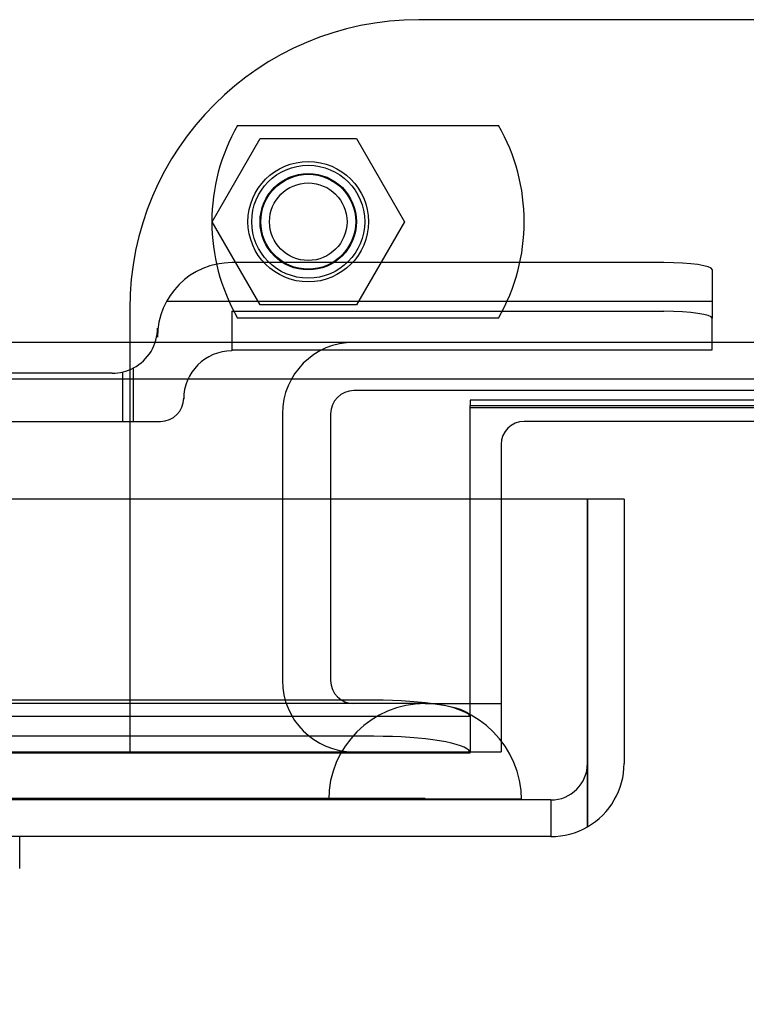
# Model space of a CAD drawing. Header units: inches. Extents: x 1 to 359, y -2 to 239.
# Tile 39 of 65: x 123.27 to 125.16, y 194.88 to 197.44. Entities that reach past the tile are written whole.
import ezdxf
from ezdxf.enums import TextEntityAlignment as Align
from ezdxf.lldxf.tags import DXFTag

# ---------------------------------------------------------------- set-up
doc = ezdxf.new("R2010")
doc.units = ezdxf.units.IN
doc.header["$MEASUREMENT"] = 0
for name, color, linetype in [('COM70098', 7, 'Continuous'), ('COM70220', 7, 'Continuous'), ('COM70739-10', 7, 'Continuous'), ('COM70838', 7, 'Continuous'), ('COM71195-10', 7, 'Continuous'), ('COM71298-10', 7, 'Continuous'), ('COM71299-10', 7, 'Continuous'), ('Default', 7, 'Continuous'), ('GSK87756', 7, 'Continuous'), ('HAN13068', 7, 'Continuous'), ('NTS86070', 7, 'Continuous'), ('SCC180005', 7, 'Continuous')]:
    doc.layers.add(name, color=color, linetype=linetype)
doc.styles.add('SEACAD_Times_New_Roman', font='times.ttf')
tags = doc.linetypes.add('HIDDEN2', pattern=[0.1875, 0.125, -0.0625]).pattern_tags.tags
tags[6:7] = [DXFTag(74, 4), DXFTag(75, 0), DXFTag(340, '0'), DXFTag(46, 0.0), DXFTag(50, 0.0), DXFTag(44, 0.0), DXFTag(45, 0.0)]
tags[4:5] = [DXFTag(74, 4), DXFTag(75, 0), DXFTag(340, '0'), DXFTag(46, 0.0), DXFTag(50, 0.0), DXFTag(44, 0.0), DXFTag(45, 0.0)]
doc.dimstyles.new('HAMMOND_(STH_-_540x360)', dxfattribs={"dimtxt": 2, "dimasz": 2.5, "dimexe": 1, "dimexo": 1, "dimgap": 0.5, "dimtad": 0, "dimtih": 1, "dimtoh": 1, "dimzin": 0, "dimdsep": 46, "dimtxsty": 'SEACAD_Times_New_Roman', "dimblk1": '_SE_FILLED', "dimblk2": '_SE_FILLED', "dimsah": 1, "dimcen": 1, "dimadec": 0, "dimazin": 0, "dimtfac": 0.8, "dimtofl": 0, "dimtmove": 0, "dimatfit": 3, "dimfxl": 1, "dimtolj": 1, "dimtzin": 0, "dimarcsym": 0})

# ---------------------------------------------------------------- blocks, each defined once
blk = doc.blocks.new('SE3')
at = {"layer": 'COM70098', "color": 7, "linetype": 'HIDDEN2'}
for p, q in [((127.8078, 197.4374), (124.3078, 197.4374)), ((123.5578, 196.6874), (123.5578, 195.5384)), ((124.5208, 196.1934), (124.5208, 195.5384)), ((123.5578, 195.5384), (124.5208, 195.5384))]:
    blk.add_line(p, q, dxfattribs=at)
at = {"layer": 'COM70098', "color": 7, "linetype": 'Continuous'}
for p, q in [((127.5348, 196.3954), (124.5808, 196.3954)), ((124.5208, 196.3354), (124.5208, 196.1934))]:
    blk.add_line(p, q, dxfattribs=at)
at = {"layer": 'COM70098', "color": 7, "linetype": 'HIDDEN2'}
blk.add_circle((124.0208, 196.9134), 0.1562, dxfattribs=at)
blk.add_arc((124.3078, 196.6874), 0.75, 90, 180, dxfattribs=at)
at = {"layer": 'COM70098', "color": 7, "linetype": 'Continuous'}
blk.add_arc((124.5808, 196.3354), 0.06, 90, 180, dxfattribs=at)
at = {"layer": 'COM70220', "color": 7, "linetype": 'HIDDEN2'}
for p, q in [((124.0738, 195.6634), (91.6058, 195.6634)), ((124.3238, 195.6634), (124.0738, 195.6634)), ((124.0738, 195.4174), (91.6058, 195.4174)), ((124.0738, 195.4154), (91.6058, 195.4154)), ((124.0738, 195.4144), (91.6058, 195.4144)), ((124.3238, 195.4174), (124.0738, 195.4174)), ((124.5728, 195.4154), (124.0738, 195.4154)), ((124.5728, 195.4144), (124.0738, 195.4144)), ((124.0748, 195.4154), (124.3238, 195.4174)), ((124.0748, 195.4144), (124.0748, 195.4154)), ((124.3238, 195.4174), (124.5728, 195.4154)), ((124.5728, 195.4154), (124.5728, 195.4144))]:
    blk.add_line(p, q, dxfattribs=at)
blk.add_arc((124.3238, 195.4134), 0.25, 0, 180, dxfattribs=at)
at = {"layer": 'COM70739-10', "color": 7, "linetype": 'HIDDEN2'}
for p, q in [((127.9768, 196.4754), (124.1388, 196.4754)), ((123.9538, 196.4154), (123.9538, 195.7234)), ((124.0788, 196.4154), (124.0788, 195.7234)), ((124.3238, 195.6634), (124.5208, 195.6634))]:
    blk.add_line(p, q, dxfattribs=at)
for centre, radius, start, end in [((124.1388, 196.4154), 0.185, 90, 180), ((124.1388, 196.4154), 0.06, 90, 180), ((124.1388, 195.7234), 0.185, 180, 270), ((124.1388, 195.7234), 0.06, 180, 270)]:
    blk.add_arc(centre, radius, start, end, dxfattribs=at)
at = {"layer": 'COM70838', "color": 7, "linetype": 'HIDDEN2'}
for p, q in [((124.9428, 196.8073), (123.8228, 196.8073)), ((125.0678, 196.7892), (125.0678, 196.6628)), ((123.6537, 196.7073), (125.0678, 196.7073)), ((123.8228, 196.681), (124.9428, 196.681)), ((123.8228, 196.681), (123.8228, 196.5784)), ((125.0678, 196.581), (125.0678, 196.6628)), ((123.6298, 196.6143), (123.6298, 196.6374)), ((123.8228, 196.581), (125.0678, 196.581)), ((123.5678, 196.3954), (123.5678, 196.5342)), ((123.5128, 196.5204), (122.8544, 196.5204)), ((123.5402, 196.3954), (123.5402, 196.5237)), ((123.6978, 196.4554), (123.6978, 196.4534)), ((122.8544, 196.3954), (123.5678, 196.3954)), ((123.5678, 196.3954), (123.6378, 196.3954))]:
    blk.add_line(p, q, dxfattribs=at)
for centre, radius, start, end in [((123.8228, 196.6143), 0.193, 90, 180), ((123.5128, 196.6374), 0.117, 298.0398, 0), ((123.8228, 196.4534), 0.125, 90, 180), ((123.5128, 196.6374), 0.117, 270, 298.0398), ((123.6378, 196.4554), 0.06, 270, 0)]:
    blk.add_arc(centre, radius, start, end, dxfattribs=at)
for centre, major_axis, start_param, end_param in [((124.9428, 196.7892), (-0.125, 0), 3.141593, 4.712389), ((124.9428, 196.6628), (0.125, 0), 0, 1.570796)]:
    blk.add_ellipse(centre, major_axis=major_axis, ratio=0.145455, start_param=start_param, end_param=end_param, dxfattribs=at)
at = {"layer": 'COM71195-10', "color": 7, "linetype": 'Continuous'}
for p, q in [((124.7448, 196.1934), (90.9349, 196.1934)), ((124.7448, 195.5084), (124.7448, 196.1934)), ((124.8398, 196.1934), (124.7448, 196.1934)), ((124.7448, 196.1934), (124.7448, 195.5084)), ((124.8398, 196.1934), (124.8398, 195.5084)), ((124.7448, 195.5084), (124.7448, 195.3439)), ((124.7448, 195.3439), (124.7448, 195.5084)), ((124.6498, 195.3184), (91.0298, 195.3184))]:
    blk.add_line(p, q, dxfattribs=at)
at = {"layer": 'COM71195-10', "color": 7, "linetype": 'HIDDEN2'}
for q in [(91.0298, 195.4134), (124.6498, 195.3184)]:
    blk.add_line((124.6498, 195.4134), q, dxfattribs=at)
blk.add_arc((124.6498, 195.5084), 0.095, 270, 0, dxfattribs=at)
at = {"layer": 'COM71195-10', "color": 7, "linetype": 'Continuous'}
for start, end in [(300, 0), (270, 300)]:
    blk.add_arc((124.6498, 195.5084), 0.19, start, end, dxfattribs=at)
at = {"layer": 'COM71195-10', "color": 7, "linetype": 'HIDDEN2'}
blk.add_ellipse((124.6498, 195.5084), major_axis=(0, 0.095), ratio=0.999171, start_param=3.141593, end_param=4.712389, dxfattribs=at)
at = {"layer": 'COM71195-10', "color": 7, "linetype": 'Continuous'}
blk.add_ellipse((124.6498, 195.5084), major_axis=(0, 0.19), ratio=0.999171, start_param=3.141593, end_param=3.665191, dxfattribs=at)
at = {"layer": 'COM71298-10', "color": 7, "linetype": 'HIDDEN2'}
for p, q in [((161.9928, 196.6004), (90.1228, 196.6004)), ((124.4408, 195.6791), (124.4408, 196.1934)), ((124.1908, 195.6722), (91.6528, 195.6722)), ((124.4408, 195.632), (124.4408, 195.6791)), ((91.4032, 195.6311), (124.4405, 195.6311)), ((124.4402, 195.6318), (124.4405, 195.6319)), ((124.4408, 195.632), (124.4408, 195.5363)), ((124.1908, 195.5786), (91.6528, 195.5786)), ((91.4028, 195.5361), (124.4408, 195.5361)), ((124.4408, 195.5363), (124.4402, 195.5383)), ((124.4408, 195.5361), (124.4408, 195.5363))]:
    blk.add_line(p, q, dxfattribs=at)
at = {"layer": 'COM71298-10', "color": 7, "linetype": 'Continuous'}
for p, q in [((161.9928, 196.5054), (90.1228, 196.5054)), ((124.4408, 196.1934), (124.4408, 196.4366)), ((124.4408, 196.4366), (127.6748, 196.4366))]:
    blk.add_line(p, q, dxfattribs=at)
at = {"layer": 'COM71298-10', "color": 7, "linetype": 'HIDDEN2'}
for centre in [(124.1908, 195.6288), (124.1908, 195.5352)]:
    blk.add_ellipse(centre, major_axis=(0.25, 0), ratio=0.173648, start_param=0.070105, end_param=1.570796, dxfattribs=at)
at = {"layer": 'COM71299-10', "color": 7, "linetype": 'HIDDEN2'}
for p, q in [((124.4408, 196.4501), (124.4408, 196.4366)), ((127.6748, 196.4501), (124.4408, 196.4501)), ((127.6748, 196.4303), (124.4408, 196.4303)), ((91.4028, 195.5384), (123.5578, 195.5384))]:
    blk.add_line(p, q, dxfattribs=at)
at = {"layer": 'GSK87756', "color": 7, "linetype": 'HIDDEN2'}
blk.add_circle((124.0208, 196.9134), 0.125, dxfattribs=at)
at = {"layer": 'HAN13068', "color": 7, "linetype": 'Continuous'}
blk.add_line((123.2727, 195.2355), (123.2727, 195.3184), dxfattribs=at)
at = {"layer": 'NTS86070', "color": 7, "linetype": 'HIDDEN2'}
for p, q in [((123.8378, 197.1634), (124.5138, 197.1634)), ((124.5138, 196.6634), (123.8378, 196.6634))]:
    blk.add_line(p, q, dxfattribs=at)
for radius in [0.1465, 0.125, 0.1005]:
    blk.add_circle((124.0208, 196.9134), radius, dxfattribs=at)
for centre, start, end in [((124.2708, 196.9134), 150, 210), ((124.0808, 196.9134), 330, 30)]:
    blk.add_arc(centre, 0.5, start, end, dxfattribs=at)
at = {"layer": 'SCC180005', "color": 7, "linetype": 'HIDDEN2'}
for p, q in [((123.7714, 196.9134), (123.8961, 197.1294)), ((123.8961, 197.1294), (124.1455, 197.1294)), ((124.1455, 197.1294), (124.2702, 196.9134)), ((123.8961, 196.6974), (123.7714, 196.9134)), ((124.2702, 196.9134), (124.1455, 196.6974)), ((124.1455, 196.6974), (123.8961, 196.6974))]:
    blk.add_line(p, q, dxfattribs=at)
blk.add_circle((124.0208, 196.9134), 0.123, dxfattribs=at)
blk = doc.blocks.new('DMBLK224')
at = {"layer": 'Default', "linetype": 'Continuous', "transparency": 16777216}
for points in [[(93.3398, 190.4148), (93.3398, 191.2482), (90.8398, 190.8315)], [(122.3398, 190.4148), (124.8398, 190.8315), (122.3398, 191.2482)]]:
    blk.add_hatch(color=7, dxfattribs=at).paths.add_polyline_path(points)
at = {"layer": 'Default', "color": 7, "linetype": 'Continuous', "transparency": 16777216}
for p, q in [((124.8398, 194.8509), (124.8398, 189.8315)), ((90.8398, 194.7984), (90.8398, 189.8315)), ((90.8398, 190.8315), (103.7275, 190.8315)), ((111.9522, 190.8315), (124.8398, 190.8315))]:
    blk.add_line(p, q, dxfattribs=at)
at = {"layer": 'Default', "color": 7, "linetype": 'Continuous', "transparency": 16777216, "style": 'SEACAD_Times_New_Roman'}
for s, p in [('34.00', (104.4275, 191.8315)), ('DOO', (104.6408, 188.8315))]:
    blk.add_text(s, height=2, dxfattribs=at).set_placement(p, align=Align.TOP_LEFT)
blk = doc.blocks.new('_SE_FILLED')
at = {"color": 0}
blk.add_line((0, 0), (-1, 0), dxfattribs=at)
blk.add_solid([(0, 0), (-1, -0.1665), (-1, 0.1665), (0, 0)], dxfattribs=at)

msp = doc.modelspace()

# ---------------------------------------------------------------- block references
at = {"layer": 'Default'}
msp.add_blockref('SE3', (0, 0), dxfattribs=at)

# ---------------------------------------------------------------- dimensions: what is measured, and where the dimension line sits
at = {"layer": 'Default', "color": 7, "linetype": 'Continuous'}
dim = msp.add_linear_dim(base=(90.8398, 190.8315), p1=(90.8398, 195.7984), p2=(124.8398, 195.8509), angle=0.0885, text='\\A1;<>\\PDOO', dimstyle='HAMMOND_(STH_-_540x360)', dxfattribs=at)
dim.commit()
dim.dimension.update_dxf_attribs({"geometry": 'DMBLK224', "text_midpoint": (107.8398, 190.8315), "dimtype": 161})

doc.saveas('drawing.dxf')
